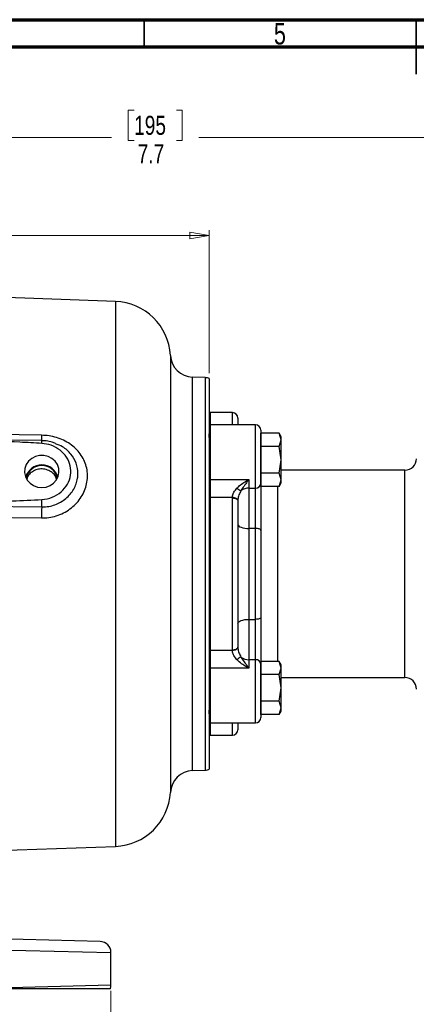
# Model space of a CAD drawing. Header units: inches. Extents: x 0.6 to 16.3, y 0.2 to 11.5.
# Tile 6 of 9: x 5.6 to 8.5, y 4.4 to 11.5. Entities that reach past the tile are written whole.
import ezdxf

# ---------------------------------------------------------------- set-up
doc = ezdxf.new("R2010")
doc.units = ezdxf.units.IN
doc.header["$MEASUREMENT"] = 0
doc.styles.add('SLDTEXTSTYLE0', font='TXT', dxfattribs={"width": 0.75})
doc.dimstyles.new('SLDDIMSTYLE1', dxfattribs={"dimtxt": 0.137795, "dimasz": 0.14, "dimexe": 0, "dimexo": 0.0625, "dimgap": 0.034449, "dimtad": 0, "dimdec": 1, "dimlfac": 1.5, "dimrnd": 1e-09, "dimzin": 12, "dimdsep": 46, "dimtxsty": 'SLDTEXTSTYLE0', "dimblk1": 'CLOSED', "dimblk2": 'CLOSED', "dimsah": 1, "dimcen": 0.09, "dimadec": 0, "dimazin": 3, "dimtfac": 1, "dimtdec": 1, "dimtofl": 0, "dimtmove": 0, "dimatfit": 3, "dimldrblk": 'CLOSED', "dimfxl": 0, "dimfrac": 2, "dimtolj": 1, "dimtzin": 12, "dimarcsym": 0})
doc.dimstyles.new('SLDDIMSTYLE2', dxfattribs={"dimtxt": 0.137795, "dimasz": 0.14, "dimexe": 0, "dimexo": 0.0625, "dimgap": 0.034449, "dimtad": 0, "dimdec": 1, "dimlfac": 1.5, "dimrnd": 1e-09, "dimzin": 12, "dimdsep": 46, "dimtxsty": 'SLDTEXTSTYLE0', "dimblk1": 'CLOSED', "dimblk2": 'CLOSED', "dimsah": 1, "dimcen": 0.09, "dimadec": 0, "dimazin": 3, "dimtfac": 1, "dimtofl": 0, "dimtmove": 0, "dimatfit": 3, "dimldrblk": 'CLOSED', "dimfxl": 0, "dimfrac": 2, "dimtolj": 1, "dimtzin": 12, "dimarcsym": 0})
doc.dimstyles.new('SLDDIMSTYLE6', dxfattribs={"dimtxt": 0.137795, "dimasz": 0.14, "dimexe": 0, "dimexo": 0.0625, "dimgap": 0.034449, "dimtad": 0, "dimdec": 1, "dimlfac": 1.5, "dimrnd": 1e-09, "dimzin": 4, "dimdsep": 46, "dimtxsty": 'SLDTEXTSTYLE0', "dimblk1": 'CLOSED', "dimblk2": 'CLOSED', "dimsah": 1, "dimcen": 0.09, "dimadec": 0, "dimazin": 1, "dimtfac": 1, "dimtdec": 1, "dimtofl": 0, "dimtmove": 0, "dimatfit": 3, "dimldrblk": 'CLOSED', "dimfxl": 0, "dimfrac": 2, "dimtolj": 1, "dimtzin": 12, "dimarcsym": 0})

# ---------------------------------------------------------------- blocks, each defined once
blk = doc.blocks.new('_Closed')
at = {"color": 0, "linetype": 'ByBlock', "lineweight": -2}
for p, q in [((-1, 0.166667), (0, 0)), ((-1, 0.166667), (-1, -0.166667)), ((0, 0), (-1, -0.166667)), ((0, 0), (-1, 0))]:
    blk.add_line(p, q, dxfattribs=at)
blk = doc.blocks.new('_D_8')
at = {"color": 7, "linetype": 'Continuous', "lineweight": 0}
for p, q in [((4.9486, 10.1336), (4.9066, 10.1336)), ((4.9066, 10.1336), (4.9066, 9.9148)), ((5.254, 10.1336), (5.296, 10.1336)), ((5.296, 10.1336), (5.296, 9.9148)), ((6.9681, 8.9402), (6.9681, 9.9745)), ((3.9228, 9.9351), (4.7858, 9.9351)), ((4.9066, 9.9148), (4.9486, 9.9148)), ((5.296, 9.9148), (5.254, 9.9148)), ((6.9681, 9.9351), (5.4168, 9.9351))]:
    blk.add_line(p, q, dxfattribs=at)
at = {"color": 7, "linetype": 'Continuous', "lineweight": 18, "xscale": 0.14, "yscale": 0.14, "rotation": 180.0000000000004}
blk.add_blockref('_Closed', (3.9228, 9.9351), dxfattribs=at)
at = {"color": 7, "linetype": 'Continuous', "lineweight": 18, "xscale": 0.14, "yscale": 0.14}
blk.add_blockref('_Closed', (6.9681, 9.9351), dxfattribs=at)
at = {"color": 7, "linetype": 'Continuous', "lineweight": 18, "char_height": 0.1378, "attachment_point": 1, "style": 'SLDTEXTSTYLE0'}
for s, insert in [('116', (4.9486, 10.0925)), ('4.6', (4.974, 9.8863))]:
    blk.add_mtext(s, dxfattribs=dict(at, insert=insert))
blk = doc.blocks.new('_D_9')
at = {"color": 7, "linetype": 'Continuous', "lineweight": 0}
for p, q in [((6.424, 10.8423), (6.3821, 10.8423)), ((6.3821, 10.8423), (6.3821, 10.6235)), ((6.7295, 10.8423), (6.7715, 10.8423)), ((6.7715, 10.8423), (6.7715, 10.6235)), ((3.9228, 10.2999), (3.9228, 10.6832)), ((9.0481, 9.0608), (9.0481, 10.6832)), ((3.9228, 10.6438), (6.2613, 10.6438)), ((6.3821, 10.6235), (6.424, 10.6235)), ((6.7715, 10.6235), (6.7295, 10.6235)), ((9.0481, 10.6438), (6.8923, 10.6438))]:
    blk.add_line(p, q, dxfattribs=at)
at = {"color": 7, "linetype": 'Continuous', "lineweight": 18, "xscale": 0.14, "yscale": 0.14, "rotation": 180.0000000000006}
blk.add_blockref('_Closed', (3.9228, 10.6438), dxfattribs=at)
at = {"color": 7, "linetype": 'Continuous', "lineweight": 18, "xscale": 0.14, "yscale": 0.14}
blk.add_blockref('_Closed', (9.0481, 10.6438), dxfattribs=at)
at = {"color": 7, "linetype": 'Continuous', "lineweight": 18, "char_height": 0.1378, "attachment_point": 1, "style": 'SLDTEXTSTYLE0'}
for s, insert in [('195', (6.424, 10.8011)), ('7.7', (6.4495, 10.595))]:
    blk.add_mtext(s, dxfattribs=dict(at, insert=insert))
blk = doc.blocks.new('_D_10')
at = {"color": 7, "linetype": 'Continuous', "lineweight": 0}
for p, q in [((1.5894, 4.4733), (1.5894, 4.0553)), ((6.2561, 4.4733), (6.2561, 4.0553)), ((5.2447, 4.2931), (5.2027, 4.2931)), ((5.2027, 4.2931), (5.2027, 4.0744)), ((5.5501, 4.2931), (5.5921, 4.2931)), ((5.5921, 4.2931), (5.5921, 4.0744)), ((1.5894, 4.0947), (5.0819, 4.0947)), ((5.2027, 4.0744), (5.2447, 4.0744)), ((5.5921, 4.0744), (5.5501, 4.0744)), ((6.2561, 4.0947), (5.7129, 4.0947))]:
    blk.add_line(p, q, dxfattribs=at)
at = {"color": 7, "linetype": 'Continuous', "lineweight": 18, "xscale": 0.14, "yscale": 0.14, "rotation": 180.0000000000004}
blk.add_blockref('_Closed', (1.5894, 4.0947, -0.0033), dxfattribs=at)
at = {"color": 7, "linetype": 'Continuous', "lineweight": 18, "xscale": 0.14, "yscale": 0.14}
blk.add_blockref('_Closed', (6.2561, 4.0947, -0.0033), dxfattribs=at)
at = {"color": 7, "linetype": 'Continuous', "lineweight": 18, "char_height": 0.1378, "attachment_point": 1, "style": 'SLDTEXTSTYLE0'}
for s, insert in [('178', (5.2447, 4.252)), ('7.0', (5.2701, 4.0458))]:
    blk.add_mtext(s, dxfattribs=dict(at, insert=insert))

msp = doc.modelspace()

# ---------------------------------------------------------------- linework, layer by layer
at = {"color": 7, "linetype": 'Continuous', "lineweight": 70}
for p, q in [((0.5906, 11.4961), (16.3386, 11.4961)), ((0.7874, 11.2992), (16.1417, 11.2992))]:
    msp.add_line(p, q, dxfattribs=at)
at = {"color": 7, "linetype": 'Continuous', "lineweight": 35}
for p, q in [((6.4961, 11.2992), (6.4961, 11.4961)), ((8.4646, 11.4961), (8.4646, 11.1024)), ((8.4646, 11.2992), (8.4646, 11.4961))]:
    msp.add_line(p, q, dxfattribs=at)
at = {"color": 7, "linetype": 'Continuous', "lineweight": 25}
for p, q in [((6.2885, 9.4588), (3.9228, 9.5414)), ((6.9389, 8.9075), (6.8474, 8.9107)), ((6.9681, 8.9008), (6.9681, 8.5003)), ((7.1348, 8.6548), (6.9748, 8.6548)), ((7.3014, 8.5664), (6.9748, 8.5664)), ((7.1748, 8.6148), (7.1748, 8.5664)), ((6.9681, 8.4736), (6.9681, 8.5003)), ((7.3414, 8.5264), (7.3414, 8.1412)), ((7.3414, 8.4574), (7.3414, 8.5055)), ((7.4724, 8.5055), (7.3414, 8.5055)), ((7.4873, 8.4797), (7.4723, 8.5056)), ((7.4873, 8.4574), (7.4724, 8.5055)), ((7.4873, 8.4574), (7.4873, 8.4797)), ((6.9681, 8.4736), (6.9681, 7.4881)), ((7.3414, 8.4093), (7.3414, 8.4574)), ((7.3414, 8.3131), (7.3414, 8.4093)), ((7.4724, 8.4093), (7.3414, 8.4093)), ((7.4724, 8.4093), (7.4873, 8.4574)), ((7.4873, 8.3131), (7.4724, 8.4093)), ((7.4873, 8.3131), (7.4873, 8.4574)), ((7.3414, 8.2168), (7.3414, 8.3131)), ((7.4724, 8.2168), (7.4873, 8.3131)), ((7.4873, 8.1687), (7.4873, 8.3131)), ((7.4724, 8.2168), (7.3414, 8.2168)), ((7.3414, 8.1687), (7.3414, 8.2168)), ((7.4873, 8.1687), (7.4724, 8.2168)), ((8.3834, 8.2381), (7.4873, 8.2381)), ((6.9748, 8.1709), (7.2548, 8.1709)), ((6.9748, 8.1709), (6.9748, 8.0399)), ((7.2548, 8.1709), (7.2548, 8.109)), ((7.3414, 8.1206), (7.3414, 8.1687)), ((7.3414, 8.1412), (7.3414, 7.8031)), ((7.3439, 8.1206), (7.3414, 8.1181)), ((7.4724, 8.1206), (7.3414, 8.1206)), ((7.4614, 8.1206), (7.4614, 6.8556)), ((7.4723, 8.1205), (7.4873, 8.1464)), ((7.4724, 8.1206), (7.4873, 8.1687)), ((7.4873, 8.1464), (7.4873, 8.1687)), ((7.2548, 8.109), (7.3014, 8.109)), ((7.2548, 8.109), (7.2548, 7.817)), ((7.3014, 7.817), (7.3014, 8.109)), ((6.9748, 8.0399), (6.9748, 6.9363)), ((7.1348, 8.0399), (6.9748, 8.0399)), ((7.1348, 8.0371), (7.1348, 8.0399)), ((7.1348, 6.9391), (7.1348, 8.0371)), ((7.1748, 8.0204), (7.1748, 8.0183)), ((7.1748, 8.0183), (7.1748, 6.9579)), ((7.2548, 7.817), (7.2548, 7.1592)), ((7.3014, 7.817), (7.2548, 7.817)), ((7.3014, 7.1592), (7.3014, 7.817)), ((7.3414, 7.8031), (7.3414, 7.1731)), ((6.9681, 7.4881), (6.9681, 6.5026)), ((7.2548, 7.1592), (7.3014, 7.1592)), ((7.2548, 7.1592), (7.2548, 6.8672)), ((7.3014, 6.8672), (7.3014, 7.1592)), ((7.3414, 7.1731), (7.3414, 6.835)), ((6.9748, 6.9363), (7.1348, 6.9363)), ((6.9748, 6.9363), (6.9748, 6.8053)), ((7.1348, 6.9363), (7.1348, 6.9391)), ((7.1748, 6.9579), (7.1748, 6.9558)), ((7.2548, 6.8672), (7.2548, 6.8053)), ((7.3014, 6.8672), (7.2548, 6.8672)), ((7.3414, 6.8581), (7.3439, 6.8556)), ((7.3414, 6.8075), (7.3414, 6.8556)), ((7.4724, 6.8556), (7.3414, 6.8556)), ((7.4873, 6.8298), (7.4723, 6.8557)), ((7.4873, 6.8075), (7.4724, 6.8556)), ((7.2548, 6.8053), (6.9748, 6.8053)), ((7.3414, 6.835), (7.3414, 6.4498)), ((7.3414, 6.7594), (7.3414, 6.8075)), ((7.4724, 6.7594), (7.4873, 6.8075)), ((7.4873, 6.8075), (7.4873, 6.8298)), ((7.4873, 6.6631), (7.4873, 6.8075)), ((7.3414, 6.6631), (7.3414, 6.7594)), ((7.4724, 6.7594), (7.3414, 6.7594)), ((7.4873, 6.6631), (7.4724, 6.7594)), ((7.4873, 6.7381), (8.3834, 6.7381)), ((7.3414, 6.5669), (7.3414, 6.6631)), ((7.4724, 6.5669), (7.4873, 6.6631)), ((7.4873, 6.5188), (7.4873, 6.6631)), ((7.4724, 6.5669), (7.3414, 6.5669)), ((7.3414, 6.5188), (7.3414, 6.5669)), ((7.4873, 6.5188), (7.4724, 6.5669)), ((6.9681, 6.4759), (6.9681, 6.5026)), ((7.3414, 6.4707), (7.3414, 6.5188)), ((7.4723, 6.4706), (7.4873, 6.4965)), ((7.4724, 6.4707), (7.4873, 6.5188)), ((7.4873, 6.4965), (7.4873, 6.5188)), ((6.9681, 6.4759), (6.9681, 6.0754)), ((6.9748, 6.4098), (7.3014, 6.4098)), ((7.1748, 6.4098), (7.1748, 6.3614)), ((7.4724, 6.4707), (7.3414, 6.4707)), ((6.9748, 6.3214), (7.1348, 6.3214)), ((6.8474, 6.0655), (6.9389, 6.0687)), ((5.3304, 5.4839), (6.2885, 5.5174)), ((6.1782, 4.8301), (4.9577, 4.8621)), ((5.2235, 4.7756), (6.2561, 4.7502)), ((6.2561, 4.5127), (6.2561, 4.7502)), ((6.2561, 4.5127), (5.2676, 4.4884))]:
    msp.add_line(p, q, dxfattribs=at)
at = {"color": 8, "linetype": 'Continuous', "lineweight": 25}
for p, q in [((6.2885, 9.4588), (6.2885, 7.4881)), ((6.6868, 9.0682), (6.6868, 5.908)), ((6.8474, 7.4881), (6.8474, 8.9107)), ((6.9389, 8.9075), (6.9389, 7.4881)), ((6.9748, 8.6548), (6.9748, 8.5664)), ((7.1348, 8.5664), (7.1348, 8.6548)), ((6.9748, 8.5664), (6.9748, 8.1709)), ((7.3014, 8.109), (7.3014, 8.5664)), ((8.3834, 6.7381), (8.3834, 8.2381)), ((6.2885, 7.4881), (6.2885, 5.5174)), ((6.8474, 6.0655), (6.8474, 7.4881)), ((6.9389, 7.4881), (6.9389, 6.0687)), ((7.3014, 6.4098), (7.3014, 6.8672)), ((6.9748, 6.8053), (6.9748, 6.4098)), ((6.9748, 6.4098), (6.9748, 6.3214)), ((7.1348, 6.3214), (7.1348, 6.4098))]:
    msp.add_line(p, q, dxfattribs=at)
at = {"color": 7, "linetype": 'Continuous', "lineweight": 25, "flags": 128}
for points in [[(5.7533, 8.4909), (5.5934, 8.493), (4.9538, 8.5012), (3.9228, 8.5144)], [(5.7555, 8.4516), (5.3973, 8.4562), (4.6449, 8.4657)], [(5.7561, 8.1125), (5.7871, 8.1162), (5.8161, 8.1269), (5.8413, 8.144), (5.8612, 8.1665), (5.8745, 8.1928), (5.8803, 8.2214), (5.8784, 8.2505), (5.8687, 8.2782), (5.852, 8.3028), (5.8293, 8.3227), (5.8019, 8.3368), (5.7717, 8.344), (5.7405, 8.344), (5.7103, 8.3368), (5.6829, 8.3227), (5.6602, 8.3028), (5.6435, 8.2782), (5.6338, 8.2505), (5.6319, 8.2214), (5.6377, 8.1928), (5.651, 8.1665), (5.6709, 8.144), (5.6961, 8.1269), (5.7251, 8.1162), (5.7561, 8.1125)], [(6.9681, 8.1747), (6.9682, 8.1739), (6.9686, 8.1732), (6.9692, 8.1726), (6.9701, 8.172), (6.9711, 8.1715), (6.9722, 8.1712), (6.9735, 8.171), (6.9748, 8.1709)], [(5.1718, 7.9793), (5.3317, 7.9773), (5.7553, 7.972)], [(6.9748, 8.0399), (6.9735, 8.0399), (6.9722, 8.0397), (6.9711, 8.0394), (6.9701, 8.039), (6.9692, 8.0385), (6.9686, 8.038), (6.9682, 8.0374), (6.9681, 8.0368)], [(7.1748, 8.0204), (7.174, 8.0241), (7.1717, 8.0276), (7.1679, 8.031), (7.163, 8.0339), (7.1569, 8.0363), (7.15, 8.0382), (7.1426, 8.0394), (7.1348, 8.0399)], [(7.1348, 8.0371), (7.1426, 8.0368), (7.1501, 8.0357), (7.157, 8.034), (7.1631, 8.0316), (7.168, 8.0288), (7.1717, 8.0255), (7.174, 8.022), (7.1748, 8.0183)], [(5.1699, 7.8998), (5.3298, 7.8978), (5.7533, 7.8926)], [(7.1748, 7.8448), (7.1763, 7.8393), (7.1809, 7.8341), (7.1883, 7.8293), (7.1982, 7.8251), (7.2103, 7.8217), (7.2242, 7.8191), (7.2392, 7.8175), (7.2548, 7.817)], [(7.3414, 7.8031), (7.3407, 7.8058), (7.3384, 7.8084), (7.3347, 7.8108), (7.3297, 7.8129), (7.3237, 7.8146), (7.3167, 7.8159), (7.3092, 7.8167), (7.3014, 7.817)], [(7.1748, 7.1314), (7.1763, 7.1369), (7.1809, 7.1421), (7.1883, 7.1469), (7.1982, 7.1511), (7.2103, 7.1545), (7.2242, 7.1571), (7.2392, 7.1587), (7.2548, 7.1592)], [(7.3414, 7.1731), (7.3407, 7.1704), (7.3384, 7.1678), (7.3347, 7.1654), (7.3297, 7.1633), (7.3237, 7.1616), (7.3167, 7.1603), (7.3092, 7.1595), (7.3014, 7.1592)], [(6.9748, 6.9363), (6.9735, 6.9363), (6.9722, 6.9365), (6.9711, 6.9368), (6.9701, 6.9372), (6.9692, 6.9377), (6.9686, 6.9382), (6.9682, 6.9388), (6.9681, 6.9394)], [(7.1348, 6.9391), (7.1426, 6.9394), (7.1501, 6.9405), (7.157, 6.9422), (7.1631, 6.9446), (7.168, 6.9474), (7.1717, 6.9507), (7.174, 6.9542), (7.1748, 6.9579)], [(7.1348, 6.9363), (7.1426, 6.9368), (7.15, 6.938), (7.1569, 6.9399), (7.163, 6.9423), (7.1679, 6.9452), (7.1717, 6.9486), (7.174, 6.9521), (7.1748, 6.9558)], [(6.9748, 6.8053), (6.9735, 6.8052), (6.9722, 6.805), (6.9711, 6.8047), (6.9701, 6.8042), (6.9692, 6.8036), (6.9686, 6.803), (6.9682, 6.8023), (6.9681, 6.8015)]]:
    msp.add_lwpolyline(points, dxfattribs=at)
at = {"color": 7, "linetype": 'Continuous', "lineweight": 25}
for centre, radius, start, end in [((6.2741, 9.0457), 0.4133, 3.11173, 88), ((6.8532, 9.0772), 0.1667, 183.11173, 268), ((6.9361, 8.8275), 0.08, 66.42182, 88), ((6.9748, 8.6481), 0.00667, 90, 180), ((7.1348, 8.6148), 0.04, 360, 90), ((6.9748, 8.5597), 0.00667, 90, 180), ((7.3014, 8.5264), 0.04, 0, 90), ((5.7561, 8.1559), 0.1207, 15.2306, 164.7694), ((5.7561, 8.1567), 0.1158, 11.93507, 168.06493), ((8.3834, 8.3214), 0.0833, 270, 0), ((7.3049, 8.1456), 0.0367, 264.51417, 353.1832), ((7.3822, 8.394), 0.3566, 233.12492, 238.72221), ((7.2535, 8.0188), 0.0902, 89.17232, 128.70317), ((4.2289, 8.0459), 1.5281, 357.22769, 359.2382), ((7.5629, 7.8874), 1.8095, 177.31986, 179.83581), ((7.3822, 6.5822), 0.3566, 121.27779, 126.87508), ((7.2535, 6.9574), 0.0902, 231.29683, 270.82768), ((7.3049, 6.8306), 0.0367, 6.8168, 95.48583), ((8.3834, 6.6548), 0.0833, 0, 90), ((6.9748, 6.4165), 0.00667, 180, 270), ((7.3014, 6.4498), 0.04, 270, 0), ((7.1348, 6.3614), 0.04, 270, 0), ((6.9748, 6.3281), 0.00667, 180, 270), ((6.8532, 5.899), 0.1667, 92, 176.88827), ((6.9361, 6.1487), 0.08, 272, 293.57818), ((6.2741, 5.9305), 0.4133, 272, 356.88827), ((6.1761, 4.7502), 0.08, 0, 88.5), ((6.1761, 4.5127), 0.08, 342.29255, 0)]:
    msp.add_arc(centre, radius, start, end, dxfattribs=at)
at = {"color": 8, "linetype": 'Continuous', "lineweight": 25}
for centre, radius, start, end in [((5.9638, 8.4804), 0.2107, 177.15569, 187.97399), ((5.6813, 8.4362), 0.0758, 356.70533, 11.71934)]:
    msp.add_arc(centre, radius, start, end, dxfattribs=at)
at = {"color": 7, "linetype": 'Continuous', "lineweight": 25}
for points, knots in [([(5.7533, 7.8926), (5.7664, 7.8928), (5.7982, 7.8935), (5.8479, 7.903), (5.9005, 7.9216), (5.9489, 7.9485), (5.9917, 7.9824), (6.0277, 8.0223), (6.0559, 8.0668), (6.0755, 8.1148), (6.0863, 8.1647), (6.0875, 8.2153), (6.0794, 8.2652), (6.0618, 8.3126), (6.0356, 8.3566), (6.0015, 8.3955), (5.9606, 8.4288), (5.9139, 8.4555), (5.8629, 8.4752), (5.8089, 8.4879), (5.7718, 8.4899), (5.7533, 8.4909)], [0, 0, 0, 0, 0.038378, 0.09291, 0.147439, 0.201566, 0.255685, 0.308751, 0.361806, 0.414177, 0.466541, 0.51909, 0.571642, 0.624715, 0.677797, 0.731116, 0.784444, 0.838115, 0.891791, 0.945895, 1, 1, 1, 1]), ([(5.7569, 8.4319), (5.7037, 8.4348), (5.4375, 8.4494), (4.9862, 8.4608), (4.5883, 8.4661), (4.4037, 8.4685)], [0, 0, 0, 0, 0.118179, 0.590932, 1, 1, 1, 1]), ([(5.8556, 8.4317), (5.8475, 8.4348), (5.8259, 8.4433), (5.7919, 8.45), (5.7664, 8.4507), (5.7555, 8.451)], [0, 0, 0, 0, 0.253842, 0.680699, 1, 1, 1, 1]), ([(5.7569, 8.0256), (5.7824, 8.0295), (5.8332, 8.0373), (5.8982, 8.0781), (5.9449, 8.1345), (5.9675, 8.2014), (5.9648, 8.2702), (5.938, 8.3338), (5.89, 8.3858), (5.8273, 8.4217), (5.7799, 8.4285), (5.7569, 8.4319)], [0, 0, 0, 0, 0.11604, 0.231742, 0.345909, 0.4574, 0.56622, 0.674467, 0.78353, 0.895363, 1, 1, 1, 1]), ([(5.8636, 8.1743), (5.8597, 8.1836), (5.851, 8.204), (5.824, 8.2281), (5.789, 8.2443), (5.7501, 8.2489), (5.7118, 8.2417), (5.6789, 8.223), (5.6558, 8.1989), (5.6499, 8.1799), (5.6475, 8.1724)], [0, 0, 0, 0, 0.1105389, 0.2442073, 0.3778395, 0.5113227, 0.6448082, 0.7786017, 0.9126908, 1, 1, 1, 1]), ([(7.1682, 8.1087), (7.1692, 8.1097), (7.1746, 8.1152), (7.1907, 8.1298), (7.2186, 8.15), (7.2426, 8.1641), (7.2547, 8.1709), (7.2548, 8.1709)], [0, 0, 0, 0, 0.038304, 0.210132, 0.599548, 0.996751, 1, 1, 1, 1]), ([(7.2548, 8.1709), (7.2547, 8.1708), (7.239, 8.1504), (7.2199, 8.1254), (7.2013, 8.0965), (7.1977, 8.0903), (7.1971, 8.0892)], [0, 0, 0, 0, 0.003279, 0.797523, 0.963525, 1, 1, 1, 1]), ([(7.1348, 8.0399), (7.1349, 8.0421), (7.1357, 8.0533), (7.1402, 8.0668), (7.151, 8.0882), (7.1601, 8.0991), (7.1682, 8.1087)], [0, 0, 0, 0, 0.089267, 0.47597, 0.532834, 1, 1, 1, 1]), ([(7.1971, 8.0892), (7.1917, 8.0794), (7.1809, 8.0599), (7.1754, 8.0352), (7.1749, 8.0225), (7.1748, 8.0204)], [0, 0, 0, 0, 0.455207, 0.908538, 1, 1, 1, 1]), ([(5.1728, 8.0024), (5.2261, 8.0038), (5.4209, 8.0091), (5.6156, 8.0186), (5.7569, 8.0256)], [0, 0, 0, 0, 0.273641, 1, 1, 1, 1]), ([(7.1682, 6.8675), (7.1602, 6.8772), (7.1464, 6.8937), (7.1378, 6.9163), (7.1352, 6.9293), (7.1349, 6.9341), (7.1348, 6.9363)], [0, 0, 0, 0, 0.466659, 0.794726, 0.91083, 1, 1, 1, 1]), ([(7.1748, 6.9558), (7.1749, 6.9537), (7.1754, 6.941), (7.1809, 6.9163), (7.1917, 6.8968), (7.1971, 6.887)], [0, 0, 0, 0, 0.091462, 0.544793, 1, 1, 1, 1]), ([(7.2548, 6.8053), (7.2547, 6.8053), (7.2426, 6.8121), (7.2186, 6.8262), (7.1907, 6.8464), (7.1746, 6.861), (7.1692, 6.8665), (7.1682, 6.8675)], [0, 0, 0, 0, 0.003249, 0.400452, 0.789868, 0.961696, 1, 1, 1, 1]), ([(7.1971, 6.887), (7.1977, 6.8859), (7.2013, 6.8797), (7.2199, 6.8508), (7.239, 6.8258), (7.2547, 6.8054), (7.2548, 6.8053)], [0, 0, 0, 0, 0.036475, 0.202477, 0.996721, 1, 1, 1, 1]), ([(6.2523, 4.4884), (6.2505, 4.4884), (6.2469, 4.4884), (6.2188, 4.4884), (6.1762, 4.4884), (6.1175, 4.4884), (6.0433, 4.4884), (5.9549, 4.4884), (5.8536, 4.4884), (5.7403, 4.4884), (5.6169, 4.4884), (5.4949, 4.4884), (5.3779, 4.4884), (5.3044, 4.4884), (5.2676, 4.4884)], [0, 0, 0, 0, 0.092005, 0.178274, 0.264818, 0.351087, 0.437327, 0.523844, 0.610082, 0.695958, 0.78211, 0.867984, 0.933992, 1, 1, 1, 1])]:
    msp.add_open_spline(points, degree=3, knots=knots, dxfattribs=at)
at = {"color": 8, "linetype": 'Continuous', "lineweight": 25}
msp.add_open_spline([(5.7553, 7.972), (5.7569, 7.972), (5.7741, 7.9719), (5.8067, 7.975), (5.8515, 7.9869), (5.8932, 8.0063), (5.9305, 8.0322), (5.9624, 8.0638), (5.9876, 8.0997), (6.0054, 8.1387), (6.0152, 8.1769), (6.0191, 8.2274), (6.0082, 8.2894), (5.969, 8.3564), (5.9162, 8.4064), (5.8726, 8.4228), (5.8548, 8.4294)], degree=3, knots=[0, 0, 0, 0, 0.00706, 0.072603, 0.138144, 0.203227, 0.268309, 0.332967, 0.397617, 0.46008, 0.522536, 0.573623, 0.688608, 0.802259, 0.919612, 1, 1, 1, 1], dxfattribs=at)

# ---------------------------------------------------------------- texts
at = {"color": 7, "linetype": 'Continuous', "lineweight": 0, "insert": (7.4787, 11.4728), "char_height": 0.1562, "attachment_point": 2, "style": 'SLDTEXTSTYLE0'}
msp.add_mtext('5', dxfattribs=at)

# ---------------------------------------------------------------- dimensions: what is measured, and where the dimension line sits
at = {"color": 7, "linetype": 'Continuous', "lineweight": 18}
dim = msp.add_linear_dim(base=(3.9228, 10.6438), p1=(9.0481, 9.0214), p2=(3.9228, 10.2605), angle=0, dimstyle='SLDDIMSTYLE1', dxfattribs=at)
dim.commit()
dim.dimension.update_dxf_attribs({"geometry": '_D_9', "text_midpoint": (6.5768, 10.6438), "dimtype": 160})
for base, p1, p2, dimstyle, picture, middle in [((3.9228, 9.9351), (6.9681, 8.9008), (3.9228, 10.2605), 'SLDDIMSTYLE2', '_D_8', (5.1013, 9.9351)), ((6.2561, 4.0947), (1.5894, 4.5127), (6.2561, 4.5127), 'SLDDIMSTYLE6', '_D_10', (5.3974, 4.0947))]:
    dim = msp.add_linear_dim(base=base, p1=p1, p2=p2, dimstyle=dimstyle, dxfattribs=at)
    dim.commit()
    dim.dimension.update_dxf_attribs({"geometry": picture, "text_midpoint": middle, "dimtype": 160})

doc.saveas('drawing.dxf')
